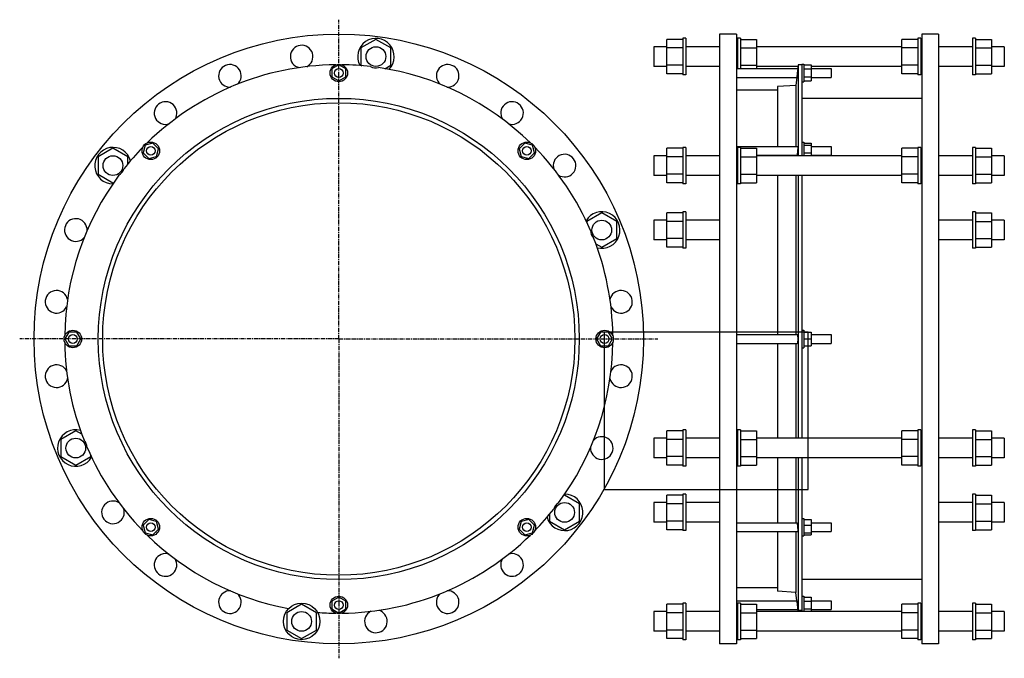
# Model space of a CAD drawing. Header units: millimetres. Extents: x -801 to 548, y -231 to 643.
import ezdxf

# ---------------------------------------------------------------- set-up
doc = ezdxf.new("R2010")
doc.units = ezdxf.units.MM
doc.header["$LTSCALE"] = 15.367
doc.linetypes.add('CENTER', pattern=[0.6, 0.375, -0.075, 0.075, -0.075])
doc.layers.get('0').update_dxf_attribs({"linetype": 'CONTINUOUS'})
doc.layers.add('AXES', color=7, linetype='CONTINUOUS')
doc.layers.add('SURFS', color=7, linetype='CONTINUOUS')

msp = doc.modelspace()

# ---------------------------------------------------------------- linework, layer by layer
at = {"color": 7, "linetype": 'Continuous'}
for p, q in [((157.9, 623.8), (157.9, -211.2)), ((180.9, 623.8), (157.9, 623.8)), ((180.9, 623.8), (180.9, -211.2)), ((434.9, 623.8), (434.9, -211.2)), ((457.9, 623.8), (434.9, 623.8)), ((457.9, 623.8), (457.9, -211.2)), ((-313, 616.6), (-333.5, 604.8)), ((-292.5, 604.8), (-313, 616.6)), ((85.4, 569.3), (85.4, 616.6)), ((107.4, 616.6), (85.4, 616.6)), ((186.4, 616.6), (208.4, 616.6)), ((208.4, 616.6), (208.4, 576.5)), ((407.4, 569.3), (407.4, 616.6)), ((429.4, 616.6), (407.4, 616.6)), ((508.4, 616.6), (530.4, 616.6)), ((530.4, 616.6), (530.4, 569.3)), ((-333.5, 604.8), (-333.5, 581.1)), ((-292.5, 581.1), (-292.5, 604.8)), ((85.4, 606.5), (67.9, 606.5)), ((107.4, 604.8), (85.4, 604.8)), ((186.4, 604.8), (208.4, 604.8)), ((407.4, 606.5), (208.4, 606.5)), ((429.4, 604.8), (407.4, 604.8)), ((508.4, 604.8), (530.4, 604.8)), ((547.9, 606.5), (530.4, 606.5)), ((-363.9, 581.5), (-373.4, 576)), ((-354.4, 576), (-363.9, 581.5)), ((-333.5, 581.1), (-332.3, 580.4)), ((-300.7, 576.4), (-292.5, 581.1)), ((107.4, 581.1), (85.4, 581.1)), ((186.4, 581.1), (208.4, 581.1)), ((265.4, 581.8), (265.4, 457.2)), ((270.4, 581.8), (265.4, 581.8)), ((273.4, 581.5), (283.4, 581.5)), ((283.4, 581.5), (283.4, 559.6)), ((429.4, 581.1), (407.4, 581.1)), ((508.4, 581.1), (530.4, 581.1)), ((-373.4, 576), (-373.4, 565.1)), ((-354.4, 565.1), (-354.4, 576)), ((85.4, 579.5), (67.9, 579.5)), ((107.4, 569.3), (85.4, 569.3)), ((265.2, 579.5), (208.4, 579.5)), ((273.4, 576), (283.4, 576)), ((407.4, 579.5), (283.4, 579.5)), ((429.4, 569.3), (407.4, 569.3)), ((508.4, 569.3), (530.4, 569.3)), ((547.9, 579.5), (530.4, 579.5)), ((-373.4, 565.1), (-363.9, 559.6)), ((-363.9, 559.6), (-354.4, 565.1)), ((262.4, 553.3), (237.4, 551.8)), ((262.4, 553.3), (262.4, 469.9)), ((273.4, 565.1), (283.4, 565.1)), ((273.4, 559.6), (283.4, 559.6)), ((237.4, 546.8), (180.9, 546.8)), ((237.4, 551.8), (237.4, 469.9)), ((434.9, 535.8), (270.4, 535.8)), ((-618.6, 474.4), (-629.2, 471.6)), ((-610.9, 466.7), (-618.6, 474.4)), ((-109.2, 474.4), (-116.9, 466.7)), ((-98.6, 471.6), (-109.2, 474.4)), ((273.4, 474.4), (283.4, 474.4)), ((283.4, 474.4), (283.4, 457.2)), ((-673.3, 467.4), (-693.8, 455.5)), ((-652.8, 455.5), (-673.3, 467.4)), ((-629.2, 471.6), (-632.1, 461)), ((-632.1, 461), (-624.3, 453.3)), ((-613.7, 456.1), (-610.9, 466.7)), ((-116.9, 466.7), (-114.1, 456.1)), ((-103.5, 453.3), (-95.7, 461)), ((-95.7, 461), (-98.6, 471.6)), ((85.4, 420), (85.4, 467.4)), ((107.4, 467.4), (85.4, 467.4)), ((186.4, 467.4), (208.4, 467.4)), ((208.4, 467.4), (208.4, 420)), ((270.4, 468.8), (270.4, 457.2)), ((273.4, 471.6), (283.4, 471.6)), ((273.4, 461), (283.4, 461)), ((407.4, 420), (407.4, 467.4)), ((429.4, 467.4), (407.4, 467.4)), ((508.4, 467.4), (530.4, 467.4)), ((530.4, 467.4), (530.4, 420)), ((-693.8, 455.5), (-693.8, 431.9)), ((-652.8, 446.1), (-652.8, 455.5)), ((-624.3, 453.3), (-613.7, 456.1)), ((-114.1, 456.1), (-103.5, 453.3)), ((85.4, 457.2), (67.9, 457.2)), ((107.4, 455.5), (85.4, 455.5)), ((186.4, 455.5), (208.4, 455.5)), ((407.4, 457.2), (208.4, 457.2)), ((237.4, 457.9), (237.4, 457.2)), ((262.4, 457.9), (262.4, 457.2)), ((429.4, 455.5), (407.4, 455.5)), ((508.4, 455.5), (530.4, 455.5)), ((547.9, 457.2), (530.4, 457.2)), ((-693.8, 431.9), (-673.3, 420)), ((107.4, 431.9), (85.4, 431.9)), ((186.4, 431.9), (208.4, 431.9)), ((429.4, 431.9), (407.4, 431.9)), ((508.4, 431.9), (530.4, 431.9)), ((-673.3, 420), (-672.1, 420.8)), ((85.4, 430.2), (67.9, 430.2)), ((107.4, 420), (85.4, 420)), ((186.4, 420), (208.4, 420)), ((407.4, 430.2), (208.4, 430.2)), ((237.4, 430.2), (237.4, 212.3)), ((262.4, 430.2), (262.4, 212.3)), ((265.4, 430.2), (265.4, 70.5)), ((270.4, 430.2), (270.4, 210.5)), ((429.4, 420), (407.4, 420)), ((508.4, 420), (530.4, 420)), ((547.9, 430.2), (530.4, 430.2)), ((-3.6, 379.2), (-24.1, 367.4)), ((16.9, 367.4), (-3.6, 379.2)), ((85.4, 331.9), (85.4, 379.2)), ((107.4, 379.2), (85.4, 379.2)), ((508.4, 379.2), (530.4, 379.2)), ((530.4, 379.2), (530.4, 331.9)), ((-24.1, 367.4), (-24.1, 365.9)), ((16.9, 343.7), (16.9, 367.4)), ((85.4, 369), (67.9, 369)), ((107.4, 367.4), (85.4, 367.4)), ((508.4, 367.4), (530.4, 367.4)), ((547.9, 369), (530.4, 369)), ((-3.6, 331.9), (16.9, 343.7)), ((85.4, 342), (67.9, 342)), ((107.4, 343.7), (85.4, 343.7)), ((508.4, 343.7), (530.4, 343.7)), ((547.9, 342), (530.4, 342)), ((-11.8, 336.6), (-3.6, 331.9)), ((107.4, 331.9), (85.4, 331.9)), ((508.4, 331.9), (530.4, 331.9)), ((0, 0), (0, 215.9)), ((0, 215.9), (279.4, 215.9)), ((279.4, 0), (279.4, 215.9)), ((-733.6, 215.8), (-739.1, 206.3)), ((-739.1, 206.3), (-733.6, 196.8)), ((-722.7, 215.8), (-733.6, 215.8)), ((-717.2, 206.3), (-722.7, 215.8)), ((-722.7, 196.8), (-717.2, 206.3)), ((-5.1, 215.8), (-10.6, 206.3)), ((-10.6, 206.3), (-5.1, 196.8)), ((5.8, 215.8), (-5.1, 215.8)), ((11.3, 206.3), (5.8, 215.8)), ((5.8, 196.8), (11.3, 206.3)), ((273.4, 215.8), (283.4, 215.8)), ((273.4, 206.3), (283.4, 206.3)), ((283.4, 215.8), (283.4, 196.8)), ((283.4, 212.3), (310.9, 212.3)), ((-733.6, 196.8), (-722.7, 196.8)), ((-5.1, 196.8), (5.8, 196.8)), ((237.4, 200.3), (237.4, 70.5)), ((262.4, 200.3), (262.4, 70.5)), ((270.4, 202), (270.4, 70.5)), ((273.4, 196.8), (283.4, 196.8)), ((283.4, 200.3), (310.9, 200.3)), ((-724.2, 80.7), (-744.7, 68.9)), ((-744.7, 68.9), (-744.7, 45.2)), ((-716, 76), (-724.2, 80.7)), ((85.4, 70.5), (67.9, 70.5)), ((85.4, 33.4), (85.4, 80.7)), ((107.4, 80.7), (85.4, 80.7)), ((107.4, 68.9), (85.4, 68.9)), ((186.4, 80.7), (208.4, 80.7)), ((186.4, 68.9), (208.4, 68.9)), ((208.4, 80.7), (208.4, 33.4)), ((407.4, 70.5), (208.4, 70.5)), ((429.4, 80.7), (407.4, 80.7)), ((407.4, 33.4), (407.4, 80.7)), ((429.4, 68.9), (407.4, 68.9)), ((508.4, 80.7), (530.4, 80.7)), ((508.4, 68.9), (530.4, 68.9)), ((530.4, 80.7), (530.4, 33.4)), ((547.9, 70.5), (530.4, 70.5)), ((-744.7, 45.2), (-724.2, 33.4)), ((-724.2, 33.4), (-703.7, 45.2)), ((-703.7, 45.2), (-703.7, 46.6)), ((85.4, 43.5), (67.9, 43.5)), ((107.4, 45.2), (85.4, 45.2)), ((186.4, 45.2), (208.4, 45.2)), ((407.4, 43.5), (208.4, 43.5)), ((237.4, 43.5), (237.4, -45.3)), ((262.4, 43.5), (262.4, -45.3)), ((265.4, 43.5), (265.4, -165.3)), ((270.4, 43.5), (270.4, -56.2)), ((429.4, 45.2), (407.4, 45.2)), ((508.4, 45.2), (530.4, 45.2)), ((547.9, 43.5), (530.4, 43.5)), ((107.4, 33.4), (85.4, 33.4)), ((186.4, 33.4), (208.4, 33.4)), ((429.4, 33.4), (407.4, 33.4)), ((508.4, 33.4), (530.4, 33.4)), ((0, 0), (279.4, 0)), ((-54.5, -7.5), (-55.7, -8.2)), ((-34, -19.3), (-54.5, -7.5)), ((85.4, -54.8), (85.4, -7.5)), ((107.4, -7.5), (85.4, -7.5)), ((508.4, -7.5), (530.4, -7.5)), ((530.4, -7.5), (530.4, -54.8)), ((-34, -43), (-34, -19.3)), ((85.4, -17.6), (67.9, -17.6)), ((107.4, -19.3), (85.4, -19.3)), ((508.4, -19.3), (530.4, -19.3)), ((547.9, -17.6), (530.4, -17.6)), ((-75, -33.5), (-75, -43)), ((-624.3, -40.7), (-632.1, -48.4)), ((-632.1, -48.4), (-629.2, -59)), ((-613.7, -43.5), (-624.3, -40.7)), ((-610.9, -54.1), (-613.7, -43.5)), ((-114.1, -43.5), (-116.9, -54.1)), ((-103.5, -40.7), (-114.1, -43.5)), ((-95.7, -48.4), (-103.5, -40.7)), ((-98.6, -59), (-95.7, -48.4)), ((-75, -43), (-54.5, -54.8)), ((-54.5, -54.8), (-34, -43)), ((85.4, -44.6), (67.9, -44.6)), ((107.4, -43), (85.4, -43)), ((273.4, -40.7), (283.4, -40.7)), ((273.4, -48.4), (283.4, -48.4)), ((283.4, -40.7), (283.4, -61.9)), ((508.4, -43), (530.4, -43)), ((547.9, -44.6), (530.4, -44.6)), ((-629.2, -59), (-618.6, -61.9)), ((-618.6, -61.9), (-610.9, -54.1)), ((-116.9, -54.1), (-109.2, -61.9)), ((-109.2, -61.9), (-98.6, -59)), ((107.4, -54.8), (85.4, -54.8)), ((237.4, -57.3), (237.4, -139.2)), ((262.4, -57.3), (262.4, -140.7)), ((270.4, -62.2), (270.4, -166.9)), ((273.4, -59), (283.4, -59)), ((273.4, -61.9), (283.4, -61.9)), ((508.4, -54.8), (530.4, -54.8)), ((237.4, -134.2), (180.9, -134.2)), ((434.9, -123.2), (270.4, -123.2)), ((-363.9, -147), (-373.4, -152.5)), ((-354.4, -152.5), (-363.9, -147)), ((262.4, -140.7), (237.4, -139.2)), ((273.4, -147), (283.4, -147)), ((283.4, -147), (283.4, -166.9)), ((-414.8, -156.7), (-435.3, -168.5)), ((-394.3, -168.5), (-414.8, -156.7)), ((-373.4, -152.5), (-373.4, -163.4)), ((-354.4, -163.4), (-354.4, -152.5)), ((107.4, -156.7), (85.4, -156.7)), ((85.4, -204), (85.4, -156.7)), ((186.4, -156.7), (208.4, -156.7)), ((208.4, -156.7), (208.4, -204)), ((273.4, -152.5), (283.4, -152.5)), ((429.4, -156.7), (407.4, -156.7)), ((407.4, -204), (407.4, -156.7)), ((508.4, -156.7), (530.4, -156.7)), ((530.4, -156.7), (530.4, -204)), ((-435.3, -168.5), (-435.3, -192.2)), ((-394.3, -192.2), (-394.3, -168.5)), ((-373.4, -163.4), (-363.9, -168.9)), ((-363.9, -168.9), (-354.4, -163.4)), ((85.4, -166.9), (67.9, -166.9)), ((107.4, -168.5), (85.4, -168.5)), ((186.4, -168.5), (208.4, -168.5)), ((407.4, -166.9), (208.4, -166.9)), ((265.4, -165.3), (265.4, -165.2)), ((270.4, -165.3), (265.4, -165.3)), ((270.4, -166.7), (265.4, -166.7)), ((265.4, -166.7), (265.4, -166.9)), ((273.4, -163.4), (283.4, -163.4)), ((429.4, -168.5), (407.4, -168.5)), ((508.4, -168.5), (530.4, -168.5)), ((547.9, -166.9), (530.4, -166.9)), ((-435.3, -192.2), (-414.8, -204)), ((-414.8, -204), (-394.3, -192.2)), ((85.4, -193.9), (67.9, -193.9)), ((107.4, -192.2), (85.4, -192.2)), ((186.4, -192.2), (208.4, -192.2)), ((407.4, -193.9), (208.4, -193.9)), ((429.4, -192.2), (407.4, -192.2)), ((508.4, -192.2), (530.4, -192.2)), ((547.9, -193.9), (530.4, -193.9)), ((107.4, -204), (85.4, -204)), ((180.9, -211.2), (157.9, -211.2)), ((186.4, -204), (208.4, -204)), ((429.4, -204), (407.4, -204)), ((457.9, -211.2), (434.9, -211.2)), ((508.4, -204), (530.4, -204))]:
    msp.add_line(p, q, dxfattribs=at)
for centre, radius in [((-363.9, 206.3), 417.5), ((-313, 593), 13.5), ((-363.9, 570.5), 6), ((-363.9, 206.3), 329.5), ((-363.9, 206.3), 323.5), ((-621.5, 463.9), 6), ((-106.3, 463.9), 6), ((-673.3, 443.7), 13.5), ((-3.6, 355.5), 13.5), ((-728.2, 206.3), 6), ((0.3, 206.3), 6), ((-724.2, 57), 13.5), ((-54.5, -31.1), 13.5), ((-621.5, -51.3), 6), ((-106.3, -51.3), 6), ((-363.9, -158), 6)]:
    msp.add_circle(centre, radius, dxfattribs=at)
for centre, radius, start, end in [((-363.9, 206.3), 375.5, 83.3201, 89.3531), ((-214.7, 566.6), 15.5, 267.0949, 228.1843), ((-313, 593), 15.5, 242.2126, 282.7874), ((-363.9, 206.3), 375.5, 45.6469, 81.6799), ((-126.5, 515.7), 15.5, 251.8246, 212.8325), ((-363.9, 206.3), 375.5, 135.6469, 141.6799), ((-363.9, 206.3), 375.5, 23.3201, 44.3531), ((-54.5, 443.7), 15.5, 237.0629, 198.1233), ((-673.3, 443.7), 15.5, 302.2126, 342.7874), ((-363.9, 206.3), 375.5, 143.3201, 179.3531), ((-3.6, 355.5), 15.5, 182.2126, 222.7874), ((-363.9, 206.3), 375.5, 0.6469, 21.6799), ((22.8, 257.2), 15.5, 206.9066, 167.9697), ((-363.9, 206.3), 375.5, 180.6469, 201.6799), ((-363.9, 206.3), 375.5, 323.3201, 359.3531), ((22.8, 155.4), 15.5, 192.2027, 153.2039), ((-724.2, 57), 15.5, 2.2126, 42.7874), ((-3.6, 57), 15.5, 176.8444, 137.9382), ((-363.9, 206.3), 375.5, 203.3201, 224.3531), ((-363.9, 206.3), 375.5, 315.6469, 321.6799), ((-54.5, -31.1), 15.5, 122.2126, 162.7874), ((-363.9, 206.3), 375.5, 225.6469, 259.4562), ((-363.9, 206.3), 375.5, 265.5416, 269.3531)]:
    msp.add_arc(centre, radius, start, end, dxfattribs=at)
for points, knots in [([(265.4, -165.2), (265.3, -165.2), (265.3, -165.1), (265.3, -165), (265.3, -165), (265.3, -164.9), (265.3, -164.9), (265.4, -164.9), (265.4, -164.9), (265.4, -164.9)], [0, 0, 0, 0, 0.433366, 0.603958, 0.743688, 0.85256, 0.930712, 0.978703, 1, 1, 1, 1]), ([(265.4, -164.9), (265.4, -164.9), (265.4, -164.9), (265.4, -164.9), (265.4, -164.9), (265.4, -165), (265.4, -165), (265.4, -165.1), (265.4, -165.2), (265.4, -165.3)], [0, 0, 0, 0, 0.02295, 0.072881, 0.152362, 0.261838, 0.401413, 0.571064, 1, 1, 1, 1]), ([(265.4, -166.7), (265.4, -166.4), (265.4, -165.9), (265.4, -165.5), (265.4, -165.3)], [0, 0, 0, 0, 0.588485, 1, 1, 1, 1])]:
    msp.add_open_spline(points, degree=3, knots=knots, dxfattribs=at)
at = {"layer": 'AXES', "color": 7, "linetype": 'CENTER'}
for q in [(-363.9, 643.5), (-801.1, 206.3), (-363.9, -230.9), (73.3, 206.3)]:
    msp.add_line((-363.9, 206.3), q, dxfattribs=at)
at = {"layer": 'AXES', "color": 7, "linetype": 'Continuous'}
for p, q in [((265.4, 581.8), (264.9, 576.5)), ((270.4, 582.5), (270.4, 468.8)), ((270.4, 582.5), (273.4, 582.5)), ((273.4, 582.5), (273.4, 558.5)), ((180.9, 576.5), (264.9, 576.5)), ((264.4, 571.9), (263.6, 564.5)), ((264, 567.9), (263.9, 567.3)), ((264.9, 576.5), (264.3, 570.5)), ((283.4, 576.5), (310.9, 576.5)), ((310.9, 576.5), (310.9, 564.5)), ((180.9, 564.5), (263.6, 564.5)), ((270.4, 558.5), (273.4, 558.5)), ((283.4, 564.5), (310.9, 564.5)), ((270.4, 475.9), (273.4, 475.9)), ((273.4, 475.9), (273.4, 457.2)), ((180.9, 469.9), (264.7, 469.9)), ((283.4, 469.9), (310.9, 469.9)), ((310.9, 469.9), (310.9, 457.9)), ((180.9, 457.9), (182.4, 457.9)), ((208.4, 457.9), (263.8, 457.9)), ((283.4, 457.9), (310.9, 457.9)), ((270.4, 218.3), (273.4, 218.3)), ((273.4, 218.3), (273.4, 194.3)), ((180.9, 212.3), (264.3, 212.3)), ((270.4, 210.5), (270.4, 202)), ((310.9, 212.3), (310.9, 200.3)), ((180.9, 200.3), (264.3, 200.3)), ((270.4, 194.3), (273.4, 194.3)), ((270.4, -39.3), (273.4, -39.3)), ((273.4, -39.3), (273.4, -63.3)), ((180.9, -45.3), (263.8, -45.3)), ((283.4, -45.3), (310.9, -45.3)), ((310.9, -45.3), (310.9, -57.3)), ((180.9, -57.3), (264.7, -57.3)), ((270.4, -56.2), (270.4, -62.2)), ((270.4, -63.3), (273.4, -63.3)), ((283.4, -57.3), (310.9, -57.3)), ((263.6, -152), (262.4, -140.7)), ((270.4, -146), (273.4, -146)), ((273.4, -146), (273.4, -166.9)), ((180.9, -152), (263.6, -152)), ((263.6, -152), (264.3, -158)), ((264.1, -156.6), (265.2, -166.9)), ((264.7, -161.7), (264.8, -162.7)), ((283.4, -152), (310.9, -152)), ((310.9, -152), (310.9, -164)), ((180.9, -164), (182.4, -164)), ((208.4, -164), (264.9, -164)), ((264.8, -162.7), (264.8, -163.4)), ((264.8, -163.4), (264.9, -163.8)), ((264.9, -163.8), (264.9, -164)), ((283.4, -164), (310.9, -164))]:
    msp.add_line(p, q, dxfattribs=at)
msp.add_lwpolyline([(263.9, 566.8), (263.6, 564.7), (262.4, 553.3)], dxfattribs=at)
for centre in [(-363.9, 570.5), (-621.5, 463.9), (-106.3, 463.9), (-728.2, 206.3), (0.3, 206.3), (-621.5, -51.3), (-106.3, -51.3), (-363.9, -158)]:
    msp.add_circle(centre, 12, dxfattribs=at)
for centre, radius, start, end in [((-414.8, 593), 15.5, 296.7656, 257.3438), ((-363.9, 206.3), 375.5, 90.6469, 134.3531), ((-513.1, 566.6), 15.5, 312.0998, 272.9359), ((-601.3, 515.7), 15.5, 327.7064, 288.2621), ((-724.2, 355.5), 15.5, 356.8444, 317.9382), ((-750.6, 257.2), 15.5, 12.2027, 333.2039), ((-750.6, 155.4), 15.5, 26.9066, 347.9697), ((-673.3, -31.1), 15.5, 57.0629, 18.1233), ((-363.9, 206.3), 375.5, 270.6469, 314.3531), ((-601.3, -103.1), 15.5, 71.8246, 32.8325), ((-126.5, -103.1), 15.5, 147.7064, 108.2621), ((-513.1, -154), 15.5, 87.0949, 48.1843), ((-214.7, -154), 15.5, 132.0998, 92.9359), ((-313, -180.4), 15.5, 116.7656, 77.3438)]:
    msp.add_arc(centre, radius, start, end, dxfattribs=at)
for points, knots in [([(264.3, 459.6), (264.2, 459.4), (264.2, 459), (264.1, 458.6), (264, 458.3), (264, 458.1), (263.9, 458), (263.9, 458), (263.9, 457.9), (263.9, 457.9), (263.8, 457.9), (263.8, 457.9)], [0, 0, 0, 0, 0.411299, 0.579231, 0.719939, 0.832261, 0.877554, 0.915558, 0.94635, 0.970179, 1, 1, 1, 1]), ([(264.7, 469.9), (264.7, 469.9), (264.7, 469.8), (264.8, 469.8), (264.8, 469.8), (264.8, 469.7), (264.8, 469.6), (264.8, 469.4), (264.9, 469.3), (264.9, 469.1), (264.9, 468.7), (264.9, 468.3), (264.9, 467.6), (264.9, 466.9), (264.9, 466.1), (264.8, 465.3), (264.7, 464.1), (264.6, 462.7), (264.5, 461.1), (264.3, 460.1), (264.3, 459.6)], [0, 0, 0, 0, 0.003417, 0.005847, 0.008917, 0.017158, 0.028316, 0.042411, 0.059405, 0.07923, 0.101789, 0.154643, 0.216858, 0.287095, 0.363826, 0.445375, 0.529967, 0.700935, 0.862139, 1, 1, 1, 1]), ([(264.3, 212.3), (264.3, 212.3), (264.3, 212.3), (264.3, 212.3), (264.4, 212.2), (264.4, 212.1), (264.5, 212), (264.5, 211.8), (264.6, 211.6), (264.6, 211.3), (264.7, 210.9), (264.7, 210.4), (264.8, 209.6), (264.9, 208.6), (264.9, 207.4), (264.9, 206.3), (264.9, 205.1), (264.9, 204), (264.8, 203), (264.7, 202.2), (264.7, 201.7), (264.6, 201.3), (264.6, 201), (264.5, 200.8), (264.5, 200.6), (264.4, 200.4), (264.4, 200.4), (264.3, 200.3), (264.3, 200.3), (264.3, 200.3), (264.3, 200.3)], [0, 0, 0, 0, 0.002598, 0.005677, 0.00954, 0.014339, 0.026987, 0.043846, 0.064888, 0.089981, 0.118928, 0.151481, 0.226203, 0.311397, 0.403844, 0.5, 0.596157, 0.688604, 0.773798, 0.848519, 0.881072, 0.910019, 0.935112, 0.956154, 0.973013, 0.985661, 0.99046, 0.994323, 0.997402, 1, 1, 1, 1]), ([(263.8, -45.3), (263.8, -45.3), (263.9, -45.3), (263.9, -45.3), (263.9, -45.4), (263.9, -45.5), (264, -45.6), (264, -45.7), (264.1, -46), (264.2, -46.4), (264.2, -46.8), (264.3, -47)], [0, 0, 0, 0, 0.029821, 0.05365, 0.084442, 0.122446, 0.167738, 0.28006, 0.420769, 0.588701, 1, 1, 1, 1]), ([(264.3, -47), (264.3, -47.5), (264.5, -48.5), (264.6, -50.1), (264.7, -51.6), (264.8, -52.7), (264.9, -53.5), (264.9, -54.3), (264.9, -55), (264.9, -55.7), (264.9, -56.2), (264.9, -56.5), (264.9, -56.7), (264.8, -56.9), (264.8, -57), (264.8, -57.1), (264.8, -57.2), (264.8, -57.2), (264.7, -57.3), (264.7, -57.3), (264.7, -57.3)], [0, 0, 0, 0, 0.137861, 0.299065, 0.470033, 0.554626, 0.636175, 0.712905, 0.783142, 0.845358, 0.898211, 0.920771, 0.940595, 0.957589, 0.971684, 0.982842, 0.991083, 0.994153, 0.996583, 1, 1, 1, 1])]:
    msp.add_open_spline(points, degree=3, knots=knots, dxfattribs=at)
at = {"layer": 'SURFS', "color": 7, "linetype": 'Continuous'}
for p, q in [((107.4, 618), (107.4, 568)), ((111.4, 618), (107.4, 618)), ((111.4, 618), (111.4, 568)), ((182.4, 618), (182.4, 576.5)), ((186.4, 618), (182.4, 618)), ((186.4, 618), (186.4, 576.5)), ((429.4, 618), (429.4, 568)), ((433.4, 618), (429.4, 618)), ((433.4, 618), (433.4, 568)), ((504.4, 618), (504.4, 568)), ((508.4, 618), (504.4, 618)), ((508.4, 618), (508.4, 568)), ((67.9, 606.5), (67.9, 579.5)), ((157.9, 606.5), (111.4, 606.5)), ((182.4, 606.5), (180.9, 606.5)), ((434.9, 606.5), (433.4, 606.5)), ((504.4, 606.5), (457.9, 606.5)), ((547.9, 606.5), (547.9, 579.5)), ((111.4, 568), (107.4, 568)), ((157.9, 579.5), (111.4, 579.5)), ((182.4, 579.5), (180.9, 579.5)), ((433.4, 568), (429.4, 568)), ((434.9, 579.5), (433.4, 579.5)), ((504.4, 579.5), (457.9, 579.5)), ((508.4, 568), (504.4, 568)), ((107.4, 468.7), (107.4, 418.7)), ((111.4, 468.7), (107.4, 468.7)), ((111.4, 468.7), (111.4, 418.7)), ((182.4, 468.7), (182.4, 418.7)), ((186.4, 468.7), (182.4, 468.7)), ((186.4, 468.7), (186.4, 418.7)), ((429.4, 468.7), (429.4, 418.7)), ((433.4, 468.7), (429.4, 468.7)), ((433.4, 468.7), (433.4, 418.7)), ((504.4, 468.7), (504.4, 418.7)), ((508.4, 468.7), (504.4, 468.7)), ((508.4, 468.7), (508.4, 418.7)), ((67.9, 457.2), (67.9, 430.2)), ((157.9, 457.2), (111.4, 457.2)), ((182.4, 457.2), (180.9, 457.2)), ((434.9, 457.2), (433.4, 457.2)), ((504.4, 457.2), (457.9, 457.2)), ((547.9, 457.2), (547.9, 430.2)), ((111.4, 418.7), (107.4, 418.7)), ((157.9, 430.2), (111.4, 430.2)), ((182.4, 430.2), (180.9, 430.2)), ((186.4, 418.7), (182.4, 418.7)), ((433.4, 418.7), (429.4, 418.7)), ((434.9, 430.2), (433.4, 430.2)), ((504.4, 430.2), (457.9, 430.2)), ((508.4, 418.7), (504.4, 418.7)), ((107.4, 380.5), (107.4, 330.5)), ((111.4, 380.5), (107.4, 380.5)), ((111.4, 380.5), (111.4, 330.5)), ((504.4, 380.5), (504.4, 330.5)), ((508.4, 380.5), (504.4, 380.5)), ((508.4, 380.5), (508.4, 330.5)), ((67.9, 369), (67.9, 342)), ((157.9, 369), (111.4, 369)), ((504.4, 369), (457.9, 369)), ((547.9, 369), (547.9, 342)), ((157.9, 342), (111.4, 342)), ((504.4, 342), (457.9, 342)), ((111.4, 330.5), (107.4, 330.5)), ((508.4, 330.5), (504.4, 330.5)), ((107.4, 82), (107.4, 32)), ((111.4, 82), (107.4, 82)), ((111.4, 82), (111.4, 32)), ((182.4, 82), (182.4, 32)), ((186.4, 82), (182.4, 82)), ((186.4, 82), (186.4, 32)), ((433.4, 82), (429.4, 82)), ((429.4, 82), (429.4, 32)), ((433.4, 82), (433.4, 32)), ((508.4, 82), (504.4, 82)), ((504.4, 82), (504.4, 32)), ((508.4, 82), (508.4, 32)), ((67.9, 70.5), (67.9, 43.5)), ((157.9, 70.5), (111.4, 70.5)), ((182.4, 70.5), (180.9, 70.5)), ((434.9, 70.5), (433.4, 70.5)), ((504.4, 70.5), (457.9, 70.5)), ((547.9, 70.5), (547.9, 43.5)), ((157.9, 43.5), (111.4, 43.5)), ((182.4, 43.5), (180.9, 43.5)), ((434.9, 43.5), (433.4, 43.5)), ((504.4, 43.5), (457.9, 43.5)), ((111.4, 32), (107.4, 32)), ((186.4, 32), (182.4, 32)), ((433.4, 32), (429.4, 32)), ((508.4, 32), (504.4, 32)), ((107.4, -6.1), (107.4, -56.1)), ((111.4, -6.1), (107.4, -6.1)), ((111.4, -6.1), (111.4, -56.1)), ((508.4, -6.1), (504.4, -6.1)), ((504.4, -6.1), (504.4, -56.1)), ((508.4, -6.1), (508.4, -56.1)), ((67.9, -17.6), (67.9, -44.6)), ((157.9, -17.6), (111.4, -17.6)), ((504.4, -17.6), (457.9, -17.6)), ((547.9, -17.6), (547.9, -44.6)), ((157.9, -44.6), (111.4, -44.6)), ((504.4, -44.6), (457.9, -44.6)), ((111.4, -56.1), (107.4, -56.1)), ((508.4, -56.1), (504.4, -56.1)), ((111.4, -155.4), (107.4, -155.4)), ((107.4, -155.4), (107.4, -205.4)), ((111.4, -155.4), (111.4, -205.4)), ((186.4, -155.4), (182.4, -155.4)), ((182.4, -155.4), (182.4, -205.4)), ((186.4, -155.4), (186.4, -205.4)), ((433.4, -155.4), (429.4, -155.4)), ((429.4, -155.4), (429.4, -205.4)), ((433.4, -155.4), (433.4, -205.4)), ((508.4, -155.4), (504.4, -155.4)), ((504.4, -155.4), (504.4, -205.4)), ((508.4, -155.4), (508.4, -205.4)), ((67.9, -166.9), (67.9, -193.9)), ((157.9, -166.9), (111.4, -166.9)), ((182.4, -166.9), (180.9, -166.9)), ((434.9, -166.9), (433.4, -166.9)), ((504.4, -166.9), (457.9, -166.9)), ((547.9, -166.9), (547.9, -193.9)), ((157.9, -193.9), (111.4, -193.9)), ((182.4, -193.9), (180.9, -193.9)), ((434.9, -193.9), (433.4, -193.9)), ((504.4, -193.9), (457.9, -193.9)), ((111.4, -205.4), (107.4, -205.4)), ((186.4, -205.4), (182.4, -205.4)), ((433.4, -205.4), (429.4, -205.4)), ((508.4, -205.4), (504.4, -205.4))]:
    msp.add_line(p, q, dxfattribs=at)
for radius in [25, 13.5]:
    msp.add_circle((-414.8, -180.4), radius, dxfattribs=at)
for centre, start, end in [((-313, 593), 315.448, 209.5687), ((-673.3, 443.7), 15.4518, 269.5356), ((-3.6, 355.5), 255.4492, 149.5383), ((-724.2, 57), 75.4492, 329.5383), ((-54.5, -31.1), 195.4518, 89.5356)]:
    msp.add_arc(centre, 25, start, end, dxfattribs=at)

doc.saveas('drawing.dxf')
